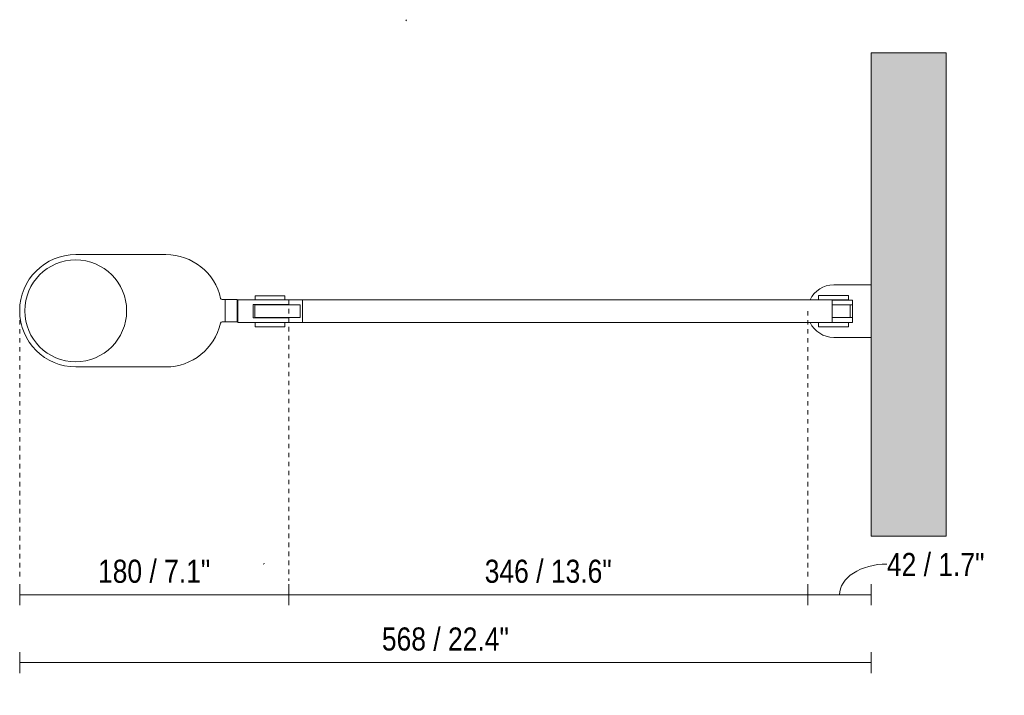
# Model space of a CAD drawing. Header units: millimetres. Extents: x -6793 to -3567, y 150 to 6762.
# Tile 2 of 2: x -6257 to -5600, y 6311 to 6762. Entities that reach past the tile are written whole.
import ezdxf

# ---------------------------------------------------------------- set-up
doc = ezdxf.new("R2010")
doc.units = ezdxf.units.MM
doc.linetypes.add('Dash', pattern=[6, 3, -3])
for name, color, linetype, lineweight in [('Cotas', 7, 'Continuous', 9), ('Cotas-7', 7, 'Continuous', 9), ('Lighthing Fixture Detail Wide Black', 7, 'Continuous', 20), ('Luminarias', 7, 'Continuous', 20), ('Muros', 7, 'Continuous', 9)]:
    doc.layers.add(name, color=color, linetype=linetype, lineweight=lineweight)
doc.layers.add('Lighthing Fixture Dim Grey Dash', color=7, linetype='Dash', lineweight=9, true_color=0xd2d2d2)
doc.styles.add('Arial Narrow', font='ARIALN.TTF', dxfattribs={"height": 15.4})
doc.dimstyles.new('FARO_-_2_2mm_Arial_Narrow_mm_Inch_Left', dxfattribs={"dimscale": 304.8, "dimtxt": 15.760837, "dimasz": 0, "dimexe": 0.022966, "dimexo": 0.0625, "dimgap": 0.011483, "dimtad": 1, "dimdec": 0, "dimzin": 0, "dimdsep": 46, "dimtxsty": 'Arial Narrow', "dimblk1": 'NONE', "dimblk2": 'NONE', "dimsah": 1, "dimcen": 0.09, "dimadec": 0, "dimazin": 0, "dimtfac": 1, "dimtdec": 4, "dimtix": 1, "dimtmove": 0, "dimatfit": 3, "dimfxl": 0.022966, "dimfxlon": 1, "dimtvp": 1, "dimtolj": 1, "dimtzin": 0, "dimarcsym": 2})
doc.dimstyles.new('FARO_-_2_2mm_Arial_Narrow_mm_Inch_Left_1', dxfattribs={"dimscale": 304.8, "dimtxt": 15.760837, "dimasz": 0, "dimexe": 0.022966, "dimexo": 0.0625, "dimgap": 0.011483, "dimtad": 1, "dimdec": 0, "dimzin": 0, "dimdsep": 46, "dimtxsty": 'Arial Narrow', "dimblk1": 'NONE', "dimblk2": 'NONE', "dimsah": 1, "dimcen": 0.09, "dimadec": 0, "dimazin": 0, "dimtfac": 1, "dimtdec": 4, "dimtix": 1, "dimtmove": 1, "dimatfit": 3, "dimfxl": 0.022966, "dimfxlon": 1, "dimtvp": 1, "dimtolj": 1, "dimtzin": 0, "dimarcsym": 2})

# ---------------------------------------------------------------- blocks, each defined once
blk = doc.blocks.new('inviting_walllamp_arm - 20040-122 DOMINICA XL Beige wall lamp-560309-Planta_PDF')
at = {"layer": 'Luminarias'}
for p, q in [((-3739.64, 6605.26), (-3799.64, 6605.26)), ((-3268.96, 6585.01), (-3293.96, 6585.01)), ((-3680.1, 6577.76), (-3680.1, 6575.07)), ((-3680.1, 6577.76), (-3660.1, 6577.76)), ((-3660.1, 6575.07), (-3660.1, 6577.76)), ((-3304.06, 6578.01), (-3304.06, 6575.01)), ((-3304.06, 6578.01), (-3284.06, 6578.01)), ((-3284.06, 6575), (-3284.06, 6578.01)), ((-3700.1, 6575.26), (-3702.1, 6575.26)), ((-3692.1, 6575.26), (-3700.1, 6575.26)), ((-3700.1, 6560.26), (-3700.1, 6575.26)), ((-3692.1, 6560.26), (-3692.1, 6575.26)), ((-3691.6, 6575.01), (-3670.1, 6575.01)), ((-3691.6, 6575.01), (-3691.6, 6560.01)), ((-3681.25, 6563.08), (-3681.25, 6571.96)), ((-3681.25, 6571.96), (-3670.1, 6571.96)), ((-3680.25, 6571.71), (-3680.25, 6563.31)), ((-3662.32, 6571.71), (-3680.25, 6571.71)), ((-3680.1, 6575.07), (-3660.1, 6575.07)), ((-3657.6, 6575.01), (-3670.1, 6575.01)), ((-3657.6, 6571.96), (-3670.1, 6571.96)), ((-3666.21, 6571.96), (-3666.21, 6571.71)), ((-3662.32, 6571.71), (-3649.95, 6571.71)), ((-3657.69, 6575.01), (-3648.53, 6575.01)), ((-3657.6, 6571.96), (-3657.6, 6575.01)), ((-3649.95, 6563.31), (-3649.95, 6571.71)), ((-3648.53, 6575.01), (-3294.98, 6575.01)), ((-3648.53, 6575.01), (-3648.53, 6560.01)), ((-3294.99, 6575), (-3284.06, 6575)), ((-3281.46, 6574.91), (-3294.99, 6574.91)), ((-3294.98, 6575.01), (-3294.98, 6560.01)), ((-3294.98, 6571.71), (-3290.41, 6571.71)), ((-3281.46, 6571.71), (-3290.4, 6571.71)), ((-3282.92, 6563.31), (-3282.92, 6571.71)), ((-3281.46, 6571.71), (-3281.46, 6574.91)), ((-3281.46, 6571.71), (-3281.46, 6563.31)), ((-3702.09, 6560.26), (-3700.1, 6560.26)), ((-3700.1, 6560.26), (-3692.1, 6560.26)), ((-3670.1, 6560.01), (-3691.6, 6560.01)), ((-3670.1, 6563.08), (-3681.25, 6563.08)), ((-3680.25, 6563.31), (-3662.32, 6563.31)), ((-3680.1, 6560.01), (-3680.1, 6556.96)), ((-3677.24, 6560.01), (-3677.17, 6560.01)), ((-3670.1, 6563.08), (-3657.6, 6563.08)), ((-3670.1, 6560.01), (-3657.6, 6560.01)), ((-3666.21, 6563.31), (-3666.21, 6563.08)), ((-3649.95, 6563.31), (-3662.32, 6563.31)), ((-3660.1, 6556.96), (-3660.1, 6560.01)), ((-3648.53, 6560.01), (-3657.69, 6560.01)), ((-3657.6, 6560.01), (-3657.6, 6563.08)), ((-3294.98, 6560.01), (-3648.53, 6560.01)), ((-3304.06, 6560.01), (-3304.06, 6557.01)), ((-3294.99, 6560.01), (-3281.46, 6560.01)), ((-3290.41, 6563.31), (-3294.98, 6563.31)), ((-3290.4, 6563.31), (-3281.46, 6563.31)), ((-3284.06, 6557.01), (-3284.06, 6560.03)), ((-3281.46, 6560.01), (-3281.46, 6563.31)), ((-3680.1, 6556.96), (-3660.1, 6556.96)), ((-3304.06, 6557.01), (-3284.06, 6557.01)), ((-3293.96, 6550.01), (-3268.96, 6550.01)), ((-3799.64, 6530.26), (-3739.64, 6530.26))]:
    blk.add_line(p, q, dxfattribs=at)
for centre, radius, start, end in [((-3799.64, 6567.76), 37.5, 90, 270), ((-3739.64, 6567.76), 37.5, 12.62236, 90), ((-3799.77, 6567.71), 34, 0, 180), ((-3293.96, 6567.51), 17.5, 90, 154.44243), ((-3702.05, 6576.32), 1.06, 200.05074, 269.94926), ((-3799.77, 6567.71), 34, 180, 360), ((-3739.64, 6567.76), 37.5, 270, 347.22853), ((-3702.06, 6559.23), 1.03, 91.95169, 166.36224), ((-3293.96, 6567.51), 17.5, 205.55757, 270)]:
    blk.add_arc(centre, radius, start, end, dxfattribs=at)
blk = doc.blocks.new('DIMBLOCK6-Planta_PDF')
at = {"layer": 'Cotas-7', "color": 251, "true_color": 0x5b5b5b}
for p, q in [((-6256.94, 6378.23), (-6256.94, 6385.23)), ((-6077.4, 6378.23), (-6077.4, 6385.23)), ((-6256.94, 6378.23), (-6077.4, 6378.23)), ((-6256.94, 6378.23), (-6256.94, 6371.23)), ((-6077.4, 6378.23), (-6077.4, 6371.23))]:
    blk.add_line(p, q, dxfattribs=at)
at = {"layer": 'Cotas-7', "color": 0, "insert": (-6204.7, 6401.63), "char_height": 15.4, "width": 90.0619, "attachment_point": 1, "line_spacing_factor": 0.974696, "style": 'Arial Narrow'}
blk.add_mtext('180 / 7.1"', dxfattribs=at)
blk = doc.blocks.new('_None')
blk = doc.blocks.new('DIMBLOCK7-Planta_PDF')
at = {"layer": 'Cotas-7', "color": 251, "true_color": 0x5b5b5b}
for p, q in [((-6077.4, 6378.23), (-6077.4, 6385.23)), ((-5731.04, 6378.23), (-5731.04, 6385.23)), ((-6077.4, 6378.23), (-5731.04, 6378.23)), ((-6077.4, 6378.23), (-6077.4, 6371.23)), ((-5731.04, 6378.23), (-5731.04, 6371.23))]:
    blk.add_line(p, q, dxfattribs=at)
at = {"layer": 'Cotas-7', "color": 0, "insert": (-5946.62, 6401.63), "char_height": 15.4, "width": 101.77, "attachment_point": 1, "line_spacing_factor": 0.974696, "style": 'Arial Narrow'}
blk.add_mtext('346 / 13.6"', dxfattribs=at)
blk = doc.blocks.new('DIMBLOCK8-Planta_PDF')
at = {"layer": 'Cotas-7', "color": 251, "true_color": 0x5b5b5b}
for p, q in [((-5731.04, 6378.23), (-5731.04, 6385.23)), ((-5688.76, 6378.23), (-5688.76, 6385.23)), ((-5731.04, 6378.23), (-5688.76, 6378.23)), ((-5731.04, 6378.23), (-5731.04, 6371.23)), ((-5688.76, 6378.23), (-5688.76, 6371.23))]:
    blk.add_line(p, q, dxfattribs=at)
blk.add_ellipse((-5678.25, 6378.23), major_axis=(31.65, 0), ratio=0.647553, start_param=1.570796, end_param=3.141593, dxfattribs=at)
at = {"layer": 'Cotas-7', "color": 0, "insert": (-5678.25, 6406.12), "char_height": 15.4, "width": 78.3539, "attachment_point": 1, "line_spacing_factor": 0.974696, "style": 'Arial Narrow'}
blk.add_mtext('42 / 1.7"', dxfattribs=at)
blk = doc.blocks.new('DIMBLOCK9-Planta_PDF')
at = {"layer": 'Cotas-7', "color": 251, "true_color": 0x5b5b5b}
for p, q in [((-6256.94, 6333.02), (-6256.94, 6340.02)), ((-5688.76, 6333.02), (-5688.76, 6340.02)), ((-6256.94, 6333.02), (-5688.76, 6333.02)), ((-6256.94, 6333.02), (-6256.94, 6326.02)), ((-5688.76, 6333.02), (-5688.76, 6326.02))]:
    blk.add_line(p, q, dxfattribs=at)
at = {"layer": 'Cotas-7', "color": 0, "insert": (-6015.25, 6356.42), "char_height": 15.4, "width": 101.77, "attachment_point": 1, "line_spacing_factor": 0.974696, "style": 'Arial Narrow'}
blk.add_mtext('568 / 22.4"', dxfattribs=at)

msp = doc.modelspace()

# ---------------------------------------------------------------- hatches: boundary and pattern name
at = {"layer": 'Muros', "true_color": 0xf7f7f7}
msp.add_hatch(color=7, dxfattribs=at).paths.add_polyline_path([(-5638.76, 6417.31), (-5638.76, 6739.95), (-5688.76, 6739.95), (-5688.76, 6417.31)])

# ---------------------------------------------------------------- linework, layer by layer
at = {"layer": 'Lighthing Fixture Detail Wide Black'}
for p, q in [((-5998.75, 6761.97), (-5999.17, 6761.25)), ((-6094.38, 6398.68), (-6093.68, 6399.08)), ((-6094.38, 6398.68), (-6093.68, 6399.08))]:
    msp.add_line(p, q, dxfattribs=at)
at = {"layer": 'Lighthing Fixture Dim Grey Dash'}
for p, q in [((-6077.4, 6575.01), (-6077.4, 6387.51)), ((-6256.94, 6567.51), (-6256.94, 6387.51)), ((-5731.04, 6567.51), (-5731.04, 6387.51)), ((-5688.76, 6492.31), (-5688.76, 6472.31))]:
    msp.add_line(p, q, dxfattribs=at)
at = {"layer": 'Muros', "color": 253, "true_color": 0xaaaaaa}
for p, q in [((-5688.76, 6417.31), (-5688.76, 6739.95)), ((-5688.76, 6739.95), (-5638.76, 6739.95)), ((-5638.76, 6739.95), (-5638.76, 6417.31)), ((-5688.76, 6417.31), (-5638.76, 6417.31))]:
    msp.add_line(p, q, dxfattribs=at)

# ---------------------------------------------------------------- block references
at = {"layer": 'Luminarias'}
msp.add_blockref('inviting_walllamp_arm - 20040-122 DOMINICA XL Beige wall lamp-560309-Planta_PDF', (-2419.8, 0), dxfattribs=at)

# ---------------------------------------------------------------- dimensions: what is measured, and where the dimension line sits
at = {"layer": 'Cotas', "color": 251, "true_color": 0x5b5b5b}
dim = msp.add_linear_dim(base=(-5688.76, 6378.23), p1=(-5731.04, 6385.23), p2=(-5688.76, 6385.23), dimstyle='FARO_-_2_2mm_Arial_Narrow_mm_Inch_Left_1', override={"dimpost": '<>', "dimfxl": 42.283063}, dxfattribs=at)
dim.commit()
dim.dimension.update_dxf_attribs({"geometry": 'DIMBLOCK8-Planta_PDF', "text_midpoint": (-5639.07, 6395.85), "dimtype": 160})
for base, p1, p2, override, picture, middle in [((-6077.4, 6378.23), (-6256.94, 6385.23), (-6077.4, 6385.23), {"dimpost": '<>', "dimfxl": 179.539754}, 'DIMBLOCK6-Planta_PDF', (-6167.17, 6391.7)), ((-5731.04, 6378.23), (-6077.4, 6385.23), (-5731.04, 6385.23), {"dimpost": '<>', "dimfxl": 346.357893}, 'DIMBLOCK7-Planta_PDF', (-5904.22, 6391.7)), ((-5688.76, 6333.02), (-6256.94, 6340.02), (-5688.76, 6340.02), {"dimpost": '<>', "dimfxl": 568.18071}, 'DIMBLOCK9-Planta_PDF', (-5972.85, 6346.49))]:
    dim = msp.add_linear_dim(base=base, p1=p1, p2=p2, dimstyle='FARO_-_2_2mm_Arial_Narrow_mm_Inch_Left', override=override, dxfattribs=at)
    dim.commit()
    dim.dimension.update_dxf_attribs({"geometry": picture, "text_midpoint": middle})

doc.saveas('drawing.dxf')
